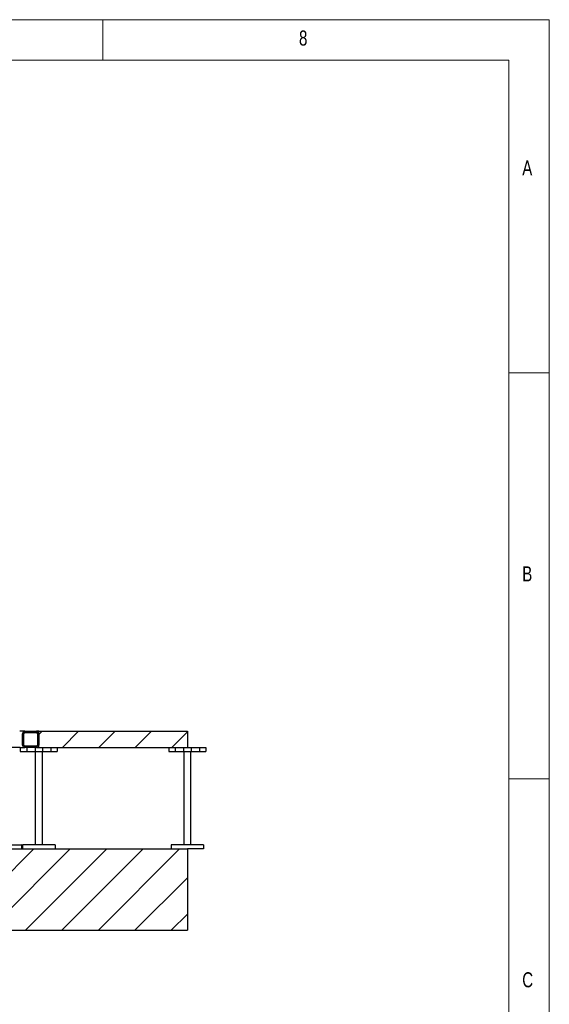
# Model space of a CAD drawing. Header units: millimetres. Extents: x 5 to 415, y 5 to 292.
# Tile 35 of 35: x 350 to 415, y 171 to 292. Entities that reach past the tile are written whole.
import ezdxf

# ---------------------------------------------------------------- set-up
doc = ezdxf.new("R2010")
doc.units = ezdxf.units.MM
doc.layers.add('NOTES', color=6, linetype='Continuous')
doc.layers.add('TRAIT-FINS', color=9, linetype='Continuous')
doc.layers.add('TRAIT-FORT', color=4, linetype='Continuous', lineweight=25)
doc.styles.add('SLDTEXTSTYLE0', font='TXT', dxfattribs={"width": 0.75})

msp = doc.modelspace()

# ---------------------------------------------------------------- hatches: boundary and pattern name
at = {"layer": 'TRAIT-FINS'}
h = msp.add_hatch(dxfattribs=at)
h.set_pattern_fill('ANSI31', color=9, angle=3e-322, style=0)
edge = h.paths.add_edge_path(flags=0)
edge.add_arc((350.41269, 204.05436), 0.3, 90, 180)
edge.add_line((350.11269, 204.05436), (350.11269, 202.65436))
edge.add_arc((350.41269, 202.65436), 0.3, 180, 270)
edge.add_line((350.41269, 202.35436), (351.81269, 202.35436))
edge.add_arc((351.81269, 202.65436), 0.3, 270, 360)
edge.add_line((352.11269, 202.65436), (352.11269, 204.05436))
edge.add_arc((351.81269, 204.05436), 0.3, 0, 90)
edge.add_line((351.81269, 204.35436), (350.41269, 204.35436))
edge = h.paths.add_edge_path(flags=0)
edge.add_line((350.26269, 202.65436), (350.26269, 204.05436))
edge.add_arc((350.41269, 204.05436), 0.15, 90, 180, ccw=False)
edge.add_line((350.41269, 204.20436), (351.81269, 204.20436))
edge.add_arc((351.81269, 204.05436), 0.15, 0, 90, ccw=False)
edge.add_line((351.96269, 204.05436), (351.96269, 202.65436))
edge.add_arc((351.81269, 202.65436), 0.15, 270, 360, ccw=False)
edge.add_line((351.81269, 202.50436), (350.41269, 202.50436))
edge.add_arc((350.41269, 202.65436), 0.15, 180, 270, ccw=False)
h = msp.add_hatch(dxfattribs=at)
h.set_pattern_fill('ANSI31', color=9, style=0)
h.paths.add_polyline_path([(370.41269, 202.35436), (370.41269, 204.35436), (352.11269, 204.35436), (352.11269, 202.35436)], flags=0)
h = msp.add_hatch(dxfattribs=at)
h.set_pattern_fill('ANSI31', color=9, style=0)
h.paths.add_polyline_path([(250.41269, 189.85436), (250.41269, 179.85436), (370.41269, 179.85436), (370.41269, 189.85436)], flags=0)

# ---------------------------------------------------------------- linework, layer by layer
at = {"color": 7, "linetype": 'Continuous', "lineweight": 18}
for p, q in [((415, 292), (5, 292)), ((360, 287), (360, 292)), ((415, 5), (415, 292)), ((410, 287), (10, 287)), ((410, 287), (410, 10)), ((415, 248.5), (410, 248.5)), ((410, 198.5), (415, 198.5))]:
    msp.add_line(p, q, dxfattribs=at)
at = {"layer": 'TRAIT-FORT', "color": 4, "linetype": 'Continuous', "lineweight": 25}
for p, q in [((350.41269, 204.35436), (349.76269, 204.35436)), ((350.11269, 202.65436), (350.11269, 204.05436)), ((350.26269, 202.65436), (350.26269, 204.05436)), ((350.41269, 204.35436), (351.81269, 204.35436)), ((350.41269, 204.20436), (351.81269, 204.20436)), ((352.11269, 204.35436), (351.81269, 204.35436)), ((351.96269, 204.05436), (351.96269, 202.65436)), ((352.11269, 202.35436), (352.11269, 204.35436)), ((352.11269, 204.35436), (370.41269, 204.35436)), ((352.11269, 204.05436), (352.11269, 202.65436)), ((370.41269, 204.35436), (370.41269, 202.35436)), ((349.83019, 202.35436), (348.26269, 202.35436)), ((349.83019, 202.35436), (349.83019, 201.85436)), ((349.83019, 202.35436), (350.41269, 202.35436)), ((349.83019, 201.85436), (350.63019, 201.85436)), ((351.81269, 202.50436), (350.41269, 202.50436)), ((351.81269, 202.35436), (350.41269, 202.35436)), ((350.63019, 202.35436), (350.63019, 201.85436)), ((350.63019, 201.85436), (351.65519, 201.85436)), ((351.65519, 202.35436), (351.65519, 201.85436)), ((351.65519, 201.85436), (352.57019, 201.85436)), ((351.66157, 201.85436), (351.66157, 190.35436)), ((351.81269, 202.35436), (352.11269, 202.35436)), ((352.11269, 202.35436), (370.41269, 202.35436)), ((352.56381, 190.35436), (352.56381, 201.85436)), ((352.57019, 202.35436), (352.57019, 201.85436)), ((352.57019, 201.85436), (353.59519, 201.85436)), ((353.59519, 202.35436), (353.59519, 201.85436)), ((353.59519, 201.85436), (354.39519, 201.85436)), ((354.39519, 202.35436), (354.39519, 201.85436)), ((368.13019, 202.35436), (368.13019, 201.85436)), ((368.13019, 201.85436), (368.93019, 201.85436)), ((368.93019, 202.35436), (368.93019, 201.85436)), ((368.93019, 201.85436), (369.95519, 201.85436)), ((369.95519, 202.35436), (369.95519, 201.85436)), ((369.95519, 201.85436), (370.87019, 201.85436)), ((369.96157, 201.85436), (369.96157, 190.35436)), ((370.41269, 202.35436), (370.87019, 202.35436)), ((370.86381, 190.35436), (370.86381, 201.85436)), ((370.87019, 202.35436), (370.87019, 201.85436)), ((370.87019, 202.35436), (371.89519, 202.35436)), ((370.87019, 201.85436), (371.89519, 201.85436)), ((371.89519, 202.35436), (371.89519, 201.85436)), ((371.89519, 202.35436), (372.69519, 202.35436)), ((371.89519, 201.85436), (372.69519, 201.85436)), ((372.69519, 202.35436), (372.69519, 201.85436)), ((250.41269, 189.85436), (370.41269, 189.85436)), ((349.99737, 190.30436), (342.51269, 190.30436)), ((342.56269, 190.35436), (349.94757, 190.35436)), ((349.94757, 190.35436), (349.96269, 190.35436)), ((350.01269, 190.30436), (349.96269, 190.35436)), ((350.01269, 190.30436), (349.99737, 190.30436)), ((350.01269, 189.85436), (350.01269, 190.30436)), ((350.11269, 190.35436), (350.11269, 189.85436)), ((350.61269, 190.35436), (350.11269, 190.35436)), ((353.61269, 190.35436), (350.61269, 190.35436)), ((354.11269, 190.35436), (353.61269, 190.35436)), ((354.11269, 190.35436), (354.11269, 189.85436)), ((368.41269, 190.35436), (368.41269, 189.85436)), ((368.91269, 190.35436), (368.41269, 190.35436)), ((371.91269, 190.35436), (368.91269, 190.35436)), ((370.41269, 189.85436), (370.41269, 179.85436)), ((371.91269, 189.85436), (370.41269, 189.85436)), ((372.41269, 190.35436), (371.91269, 190.35436)), ((372.41269, 189.85436), (371.91269, 189.85436)), ((372.41269, 190.35436), (372.41269, 189.85436)), ((250.41269, 179.85436), (370.41269, 179.85436))]:
    msp.add_line(p, q, dxfattribs=at)
for centre, radius, start, end in [((350.41269, 204.05436), 0.3, 90, 180), ((350.41269, 204.05436), 0.15, 90, 180), ((351.81269, 204.05436), 0.3, 0, 90), ((351.81269, 204.05436), 0.15, 0, 90), ((350.41269, 202.65436), 0.3, 180, 270), ((350.41269, 202.65436), 0.15, 180, 270), ((351.81269, 202.65436), 0.3, 270, 0), ((351.81269, 202.65436), 0.15, 270, 0)]:
    msp.add_arc(centre, radius, start, end, dxfattribs=at)

# ---------------------------------------------------------------- texts
at = {"layer": 'NOTES', "color": 211, "char_height": 1.85208, "attachment_point": 1, "style": 'SLDTEXTSTYLE0'}
for s, insert in [('8', (384.16667, 290.66802)), ('A', (411.66667, 274.66802)), ('B', (411.66667, 224.66802)), ('C', (411.66667, 174.66802))]:
    msp.add_mtext(s, dxfattribs=dict(at, insert=insert))

doc.saveas('drawing.dxf')
